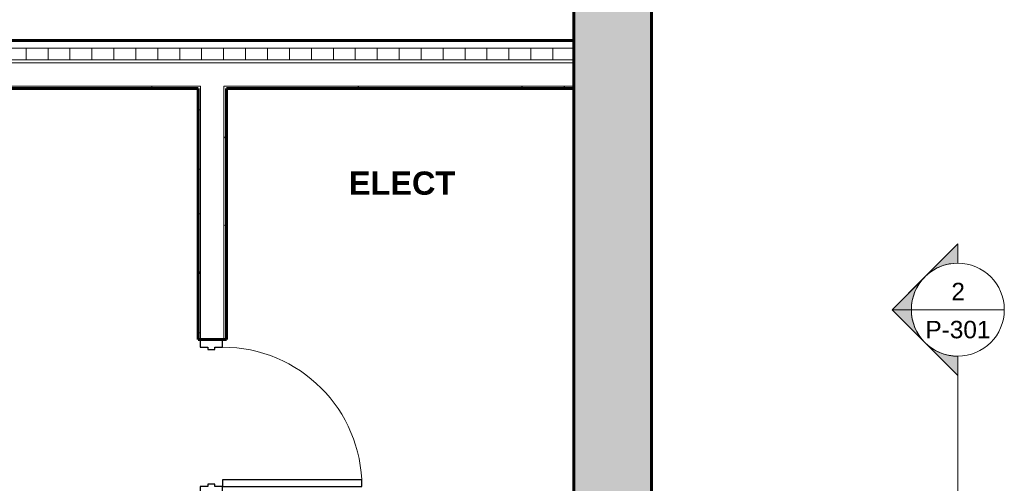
# Model space of a CAD drawing. Header units: inches. Extents: x 102 to 2483, y -110 to 488.
# Tile 28 of 30: x 1506 to 1760, y 180 to 300. Entities that reach past the tile are written whole.
import ezdxf

# ---------------------------------------------------------------- set-up
doc = ezdxf.new("R2010")
doc.units = ezdxf.units.IN
doc.header["$MEASUREMENT"] = 0
for name, color, linetype, lineweight in [('A-AREA-IDEN', 2, 'Continuous', 9), ('A-DOOR', 31, 'Continuous', 18), ('A-DOOR-FRAM', 31, 'Continuous', 30), ('A-WALL', 113, 'Continuous', 18), ('A-WALL-PATT', 111, 'Continuous', 60), ('G-ANNO-SYMB', 111, 'Continuous', 9), ('I-WALL', 2, 'Continuous', 18), ('L-SITE-WALL', 31, 'Continuous', 18)]:
    doc.layers.add(name, color=color, linetype=linetype, lineweight=lineweight)
doc.styles.add('Arial_2', font='arial.ttf', dxfattribs={"height": 4.5})
doc.styles.add('Arial_B', font='arialbd.ttf', dxfattribs={"height": 6})
pattern_1 = [(0, (0, 0), (15.36, 3.84), [0.634, -10.886, 0.634, -10.886, -61.44]), (0, (0, 0), (15.36, 3.84), [-23.04, 0.634, -22.406, 0.634, -10.886, -26.88]), (0, (0, 0), (15.36, 3.84), [-57.6, 0.634, -7.046, 0.634, -18.566]), (120, (5.76, 1.92), (-11.005538, 11.38215), [0.634, -10.886, 0.634, -10.886, -61.44]), (120, (5.76, 1.92), (-11.005538, 11.38215), [-23.04, 0.634, -22.406, 0.634, -10.886, -26.88]), (120, (5.76, 1.92), (-11.005538, 11.38215), [-57.6, 0.634, -7.046, 0.634, -18.566]), (240, (7.68, 9.6), (-4.354462, -15.22215), [0.634, -10.886, 0.634, -10.886, -61.44]), (240, (7.68, 9.6), (-4.354462, -15.22215), [-23.04, 0.634, -22.406, 0.634, -10.886, -26.88]), (240, (7.68, 9.6), (-4.354462, -15.22215), [-57.6, 0.634, -7.046, 0.634, -18.566])]

# ---------------------------------------------------------------- blocks, each defined once
blk = doc.blocks.new('Door-Passage-Single-Flush - 36_ x 84_-580072-Domestic Water Floor Plan')
at = {"layer": 'A-DOOR', "color": 50, "lineweight": 30}
for p, q in [((18, 38.875), (16.25, 38.875)), ((16.25, 38.875), (16.25, 2.875)), ((18, 2.875), (18, 38.875)), ((16.25, 2.875), (18, 2.875))]:
    blk.add_line(p, q, dxfattribs=at)
at = {"layer": 'A-DOOR', "color": 7, "lineweight": 9}
blk.add_arc((18, 2.875), 36, 90, 180, dxfattribs=at)
at = {"layer": 'A-DOOR-FRAM', "color": 50}
for p, q in [((-18, 2.875), (-20, 2.875)), ((-20, 2.875), (-20, -2.875)), ((-18, 0.9375), (-18, 2.875)), ((18, 2.875), (18, 0.9375)), ((20, 2.875), (18, 2.875)), ((20, -2.875), (20, 2.875)), ((-17.375, 0.9375), (-18, 0.9375)), ((-17.375, -0.9375), (-17.375, 0.9375)), ((18, 0.9375), (17.375, 0.9375)), ((17.375, 0.9375), (17.375, -0.9375)), ((-18, -2.875), (-18, -0.9375)), ((-18, -0.9375), (-17.375, -0.9375)), ((17.375, -0.9375), (18, -0.9375)), ((18, -0.9375), (18, -2.875)), ((-20, -2.875), (-18, -2.875)), ((18, -2.875), (20, -2.875))]:
    blk.add_line(p, q, dxfattribs=at)
blk = doc.blocks.new('ANG M_I Facility_HOST_REVISED_07082024_rvt-1-Domestic Water Floor Plan')
at = {"layer": 'A-WALL-PATT', "lineweight": 9}
h = blk.add_hatch(dxfattribs=at)
h.set_pattern_fill('FP_1', style=0, pattern_type=2)
h.set_pattern_definition([(50, (0, 0), (13.77135, -1.20496), [1.44, -15.84]), (355, (0, 0), (-2.66442, 14.44218), [1.152, -12.672]), (100.451, (1.148, -0.1), (11.10708, 13.23737), [1.224, -13.462]), (46.184, (0, 3.84), (20.4913, -3.17785), [2.16, -23.76]), (96.636, (1.708, 3.575), (17.9459, 18.70315), [1.836, -20.193]), (351.184, (0, 3.84), (17.9454, 18.7026), [1.728, -19.008]), (21, (1.92, 2.88), (11.46052, -7.73037), [1.44, -15.84]), (326, (1.92, 2.88), (4.67135, 13.92315), [1.152, -12.672]), (71.451, (2.875, 2.236), (16.13207, 6.19284), [1.224, -13.462]), (37.5, (0, 0), (0.233123, 6.39175), [0.634, -11.885, 0.634, -12.23, -12.72]), (37.5, (0, 0), (0.233123, 6.39175), [-25.382, 0.634, -12.086]), (7.5, (0, 0), (5.05073, 7.57304), [0.634, -6.701, 0.634, -11.597, -4.848]), (7.5, (0, 0), (5.05073, 7.57304), [-19.565, 0.634, -4.214]), (327.5, (-4.282, 0), (10.24958, -0.43289), [0.634, -4.166, 0.634, -14.342, -19.872]), (327.5, (-4.282, 0), (10.24958, -0.43289), [-19.776, 0.634, -19.238]), (317.5, (-6.202, 0), (11.19739, 1.92214), [0.634, -5.606, 0.634, -9.312, -14.112]), (317.5, (-6.202, 0), (11.19739, 1.92214), [-16.186, 0.634, -13.478])])
h.paths.add_polyline_path([(164.94, -11.66), (144.94, -11.66), (144.94, 488.34), (164.94, 488.34), (164.94, 468.34)])
h = blk.add_hatch(dxfattribs=at)
h.set_pattern_fill('FP_3', style=0, pattern_type=2)
h.set_pattern_definition([(0, (0, 0), (0, 5.666), []), (90, (0, 0), (-5.666, 3e-16), [])])
h.paths.add_polyline_path([(144.94, 289.34), (-19.56, 289.34), (-19.56, 292.34), (144.94, 292.34)])
h.paths.add_polyline_path([(-95.56, 289.34), (-163.06, 289.34), (-163.06, 292.34), (-95.56, 292.34)])
h = blk.add_hatch(dxfattribs=at)
h.set_pattern_fill('FP_2', style=0, pattern_type=2)
h.set_pattern_definition(pattern_1)
h.paths.add_polyline_path([(48.56, 282.59), (48.56, 281.96), (47.94, 281.96), (-19.56, 281.96), (-19.56, 282.59)])
h.paths.add_polyline_path([(-163.06, 281.96), (-163.06, 282.59), (-95.56, 282.59), (-95.56, 281.96)])
h.paths.add_polyline_path([(54.56, 282.59), (144.94, 282.59), (144.94, 281.96), (55.19, 281.96), (54.56, 281.96)])
h = blk.add_hatch(dxfattribs=at)
h.set_pattern_fill('FP_2', style=0, pattern_type=2)
h.set_pattern_definition(pattern_1)
h.paths.add_polyline_path([(48.56, 281.96), (48.56, 217.21), (47.94, 217.21), (47.94, 281.96)])
h.paths.add_polyline_path([(48.56, 177.21), (48.56, 173.21), (47.94, 173.21), (47.94, 177.21)])
h.paths.add_polyline_path([(48.56, 165.96), (48.56, 124.71), (47.94, 124.71), (47.94, 165.96)])
h.paths.add_polyline_path([(48.56, 84.71), (48.56, 12.71), (47.94, 12.71), (47.94, 84.71)])
h = blk.add_hatch(dxfattribs=at)
h.set_pattern_fill('FP_2', style=0, pattern_type=2)
h.set_pattern_definition(pattern_1)
h.paths.add_polyline_path([(55.19, 173.21), (54.56, 173.21), (54.56, 177.21), (55.19, 177.21)])
h.paths.add_polyline_path([(54.56, 80.09), (54.56, 84.71), (55.19, 84.71), (55.19, 80.71), (55.19, 80.09)])
h.paths.add_polyline_path([(54.56, 74.09), (55.19, 74.09), (55.19, 73.46), (55.19, 12.71), (54.56, 12.71)])
h.paths.add_polyline_path([(55.19, 124.71), (54.56, 124.71), (54.56, 165.96), (55.19, 165.96)])
h.paths.add_polyline_path([(55.19, 217.21), (54.56, 217.21), (54.56, 281.96), (55.19, 281.96)])
at = {"layer": 'A-WALL', "color": 250, "lineweight": 60}
for p, q in [((144.94, 294.34), (-19.56, 294.34)), ((144.94, 281.96), (144.94, 294.34)), ((-19.56, 281.96), (47.94, 281.96)), ((55.19, 281.96), (144.94, 281.96))]:
    blk.add_line(p, q, dxfattribs=at)
at = {"layer": 'A-WALL', "color": 10}
for p, q in [((144.94, 292.34), (-19.56, 292.34)), ((144.94, 294.34), (144.94, 294.34)), ((144.94, 289.34), (-19.56, 289.34)), ((144.94, 288.59), (-19.56, 288.59)), ((48.56, 282.59), (-19.56, 282.59)), ((48.56, 282.59), (48.56, 281.96)), ((54.56, 282.59), (54.56, 281.96)), ((144.94, 282.59), (54.56, 282.59)), ((48.56, 281.96), (48.56, 217.21)), ((54.56, 281.96), (54.56, 217.21)), ((144.94, 281.96), (144.94, 281.96))]:
    blk.add_line(p, q, dxfattribs=at)
at = {"layer": 'I-WALL', "color": 250, "lineweight": 60}
for p, q in [((47.94, 281.96), (47.94, 217.21)), ((55.19, 217.21), (55.19, 281.96)), ((47.94, 217.21), (55.19, 217.21))]:
    blk.add_line(p, q, dxfattribs=at)
at = {"layer": 'I-WALL', "color": 10}
for p, q in [((47.94, 281.96), (47.94, 281.96)), ((55.19, 281.96), (55.19, 281.96)), ((47.94, 217.21), (47.94, 217.21)), ((55.19, 217.21), (55.19, 217.21))]:
    blk.add_line(p, q, dxfattribs=at)
at = {"layer": 'L-SITE-WALL', "color": 250, "lineweight": 60}
for p, q in [((144.94, 488.34), (144.94, -11.66)), ((164.94, -11.66), (164.94, 468.34))]:
    blk.add_line(p, q, dxfattribs=at)
at = {"layer": 'A-DOOR', "color": 10, "lineweight": 18, "rotation": 270}
blk.add_blockref('Door-Passage-Single-Flush - 36_ x 84_-580072-Domestic Water Floor Plan', (51.31, 197.21), dxfattribs=at)
blk = doc.blocks.new('Section - Section Head - Filled-22785-Domestic Water Floor Plan')
at = {"layer": 'G-ANNO-SYMB'}
h = blk.add_hatch(color=256, dxfattribs=at)
edge = h.paths.add_edge_path()
edge.add_line((-0.4268, 0.1768), (-0.25, 0.3536))
edge.add_line((-0.25, 0.3536), (-0.25, 0.25))
edge.add_arc((-0.25, 0), 0.25, 90, 135)
h = blk.add_hatch(color=256, dxfattribs=at)
edge = h.paths.add_edge_path()
edge.add_arc((-0.25, 0), 0.25, 45, 90)
edge.add_line((-0.25, 0.25), (-0.25, 0.3536))
edge.add_line((-0.25, 0.3536), (-0.0732, 0.1768))
h = blk.add_hatch(color=256, dxfattribs=at)
edge = h.paths.add_edge_path()
edge.add_arc((-0.25, 0), 0.2503, 137.9216, 180)
edge.add_line((-0.5003, 0), (-0.6036, 0))
edge.add_line((-0.6036, 0), (-0.4358, 0.1678))
h = blk.add_hatch(color=256, dxfattribs=at)
edge = h.paths.add_edge_path()
edge.add_line((-0.0642, 0.1678), (0.1036, 0))
edge.add_line((0.1036, 0), (0.0003, 0))
edge.add_arc((-0.25, 0), 0.2503, 0, 42.0784)
for p, q in [((-0.25, 0.3536), (-0.6036, 0)), ((-0.25, 0.3536), (-0.4268, 0.1768)), ((-0.25, 0.3536), (0.1036, 0)), ((-0.25, 0.25), (-0.25, 0.3536)), ((-0.0732, 0.1768), (-0.25, 0.3536)), ((-0.25, 0.3536), (-0.25, 0.25)), ((-0.4358, 0.1678), (-0.6036, 0)), ((0.1036, 0), (-0.0642, 0.1678)), ((-0.6036, 0), (-0.5003, 0)), ((0.0003, 0), (0.1036, 0)), ((-0.5, 0), (-0.6036, 0)), ((0, 0), (0.1036, 0))]:
    blk.add_line(p, q, dxfattribs=at)
for radius, start, end in [(0.25, 360, 180), (0.25, 90, 135), (0.25, 45, 90), (0.2503, 137.9216, 180), (0.2503, 0, 42.0784), (0.25, 180, 360)]:
    blk.add_arc((-0.25, 0), radius, start, end, dxfattribs=at)

msp = doc.modelspace()

# ---------------------------------------------------------------- linework, layer by layer
at = {"layer": 'G-ANNO-SYMB'}
for p, q in [((1735.71, 224.87), (1759.71, 224.87)), ((1747.71, 212.87), (1747.71, 174.08))]:
    msp.add_line(p, q, dxfattribs=at)

# ---------------------------------------------------------------- block references
at = {"lineweight": 5}
msp.add_blockref('ANG M_I Facility_HOST_REVISED_07082024_rvt-1-Domestic Water Floor Plan', (1503.67, 0), dxfattribs=at)
at = {"layer": 'G-ANNO-SYMB', "extrusion": (0, 0, -1), "xscale": 47.99999999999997, "yscale": 47.99999999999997, "zscale": 47.99999999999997, "rotation": 270.0000000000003}
msp.add_blockref('Section - Section Head - Filled-22785-Domestic Water Floor Plan', (-1747.71, 212.87), dxfattribs=at)

# ---------------------------------------------------------------- texts
at = {"layer": 'A-AREA-IDEN', "insert": (1590.49, 260.55), "char_height": 6, "width": 33.1785, "attachment_point": 1, "style": 'Arial_B'}
msp.add_mtext('ELECT', dxfattribs=at)
at = {"layer": 'G-ANNO-SYMB', "char_height": 4.5, "attachment_point": 1, "style": 'Arial_2'}
for s, insert, width in [('2', (1746.05, 231.82), 4.242), ('P-301', (1739.36, 222), 20.4525)]:
    msp.add_mtext(s, dxfattribs=dict(at, insert=insert, width=width))

doc.saveas('drawing.dxf')
